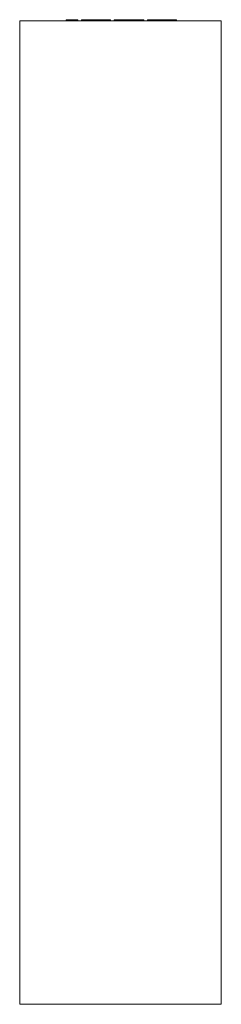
# Model space of a CAD drawing. Header units: millimetres. Extents: x -205 to 205, y 100 to 2102.
import ezdxf

# ---------------------------------------------------------------- set-up
doc = ezdxf.new("R2010")
doc.units = ezdxf.units.MM

# ---------------------------------------------------------------- blocks, each defined once
blk = doc.blocks.new('RSen_56_ME_FB_LOD200 - convector - hybrid_jaga - verw0_20004108-pri-mm - wall mounted - 8_jaga_vertiga hybrid_lxhxd 410x2000x92 mm-283135-front')
at = {"lineweight": 18}
for p, q in [((-205, 2100), (205, 2100)), ((-205, 100), (-205, 2100)), ((205, 100), (205, 2100)), ((205, 100), (-205, 100))]:
    blk.add_line(p, q, dxfattribs=at)
blk = doc.blocks.new('RSen_55_GM_FB_logo - SH_jaga - standard-260147-front')
at = {"lineweight": 18}
for p, q in [((-110.7, 2102), (-96.4, 2102)), ((-110.7, 2100), (-110.7, 2102)), ((-96.4, 2102), (-86.7, 2102)), ((-86.7, 2100), (-86.7, 2102)), ((-79.4, 2102), (-79.4, 2100)), ((-79.4, 2102), (-68.3, 2102)), ((-68.3, 2102), (-44.8, 2102)), ((-44.8, 2102), (-36.5, 2102)), ((-36.5, 2100), (-36.5, 2102)), ((-36.5, 2102), (-20.3, 2102)), ((-36.5, 2100), (-36.5, 2102)), ((-20.3, 2100), (-20.3, 2102)), ((-13, 2102), (-13, 2100)), ((-13, 2102), (-11.9, 2102)), ((-11.9, 2102), (-11.9, 2100)), ((-11.9, 2102), (3.8, 2102)), ((-11.9, 2100), (-11.9, 2102)), ((3.8, 2102), (27.6, 2102)), ((27.6, 2102), (47.4, 2102)), ((47.4, 2100), (47.4, 2102)), ((54.6, 2102), (54.6, 2100)), ((54.6, 2102), (65.7, 2102)), ((65.7, 2102), (89.2, 2102)), ((89.2, 2102), (97.5, 2102)), ((97.5, 2100), (97.5, 2102)), ((97.5, 2102), (113.6, 2102)), ((97.5, 2100), (97.5, 2102)), ((113.6, 2100), (113.6, 2102))]:
    blk.add_line(p, q, dxfattribs=at)

msp = doc.modelspace()

# ---------------------------------------------------------------- block references
at = {"lineweight": 18}
for name in ['RSen_56_ME_FB_LOD200 - convector - hybrid_jaga - verw0_20004108-pri-mm - wall mounted - 8_jaga_vertiga hybrid_lxhxd 410x2000x92 mm-283135-front', 'RSen_55_GM_FB_logo - SH_jaga - standard-260147-front']:
    msp.add_blockref(name, (0, 0), dxfattribs=at)

doc.saveas('drawing.dxf')
